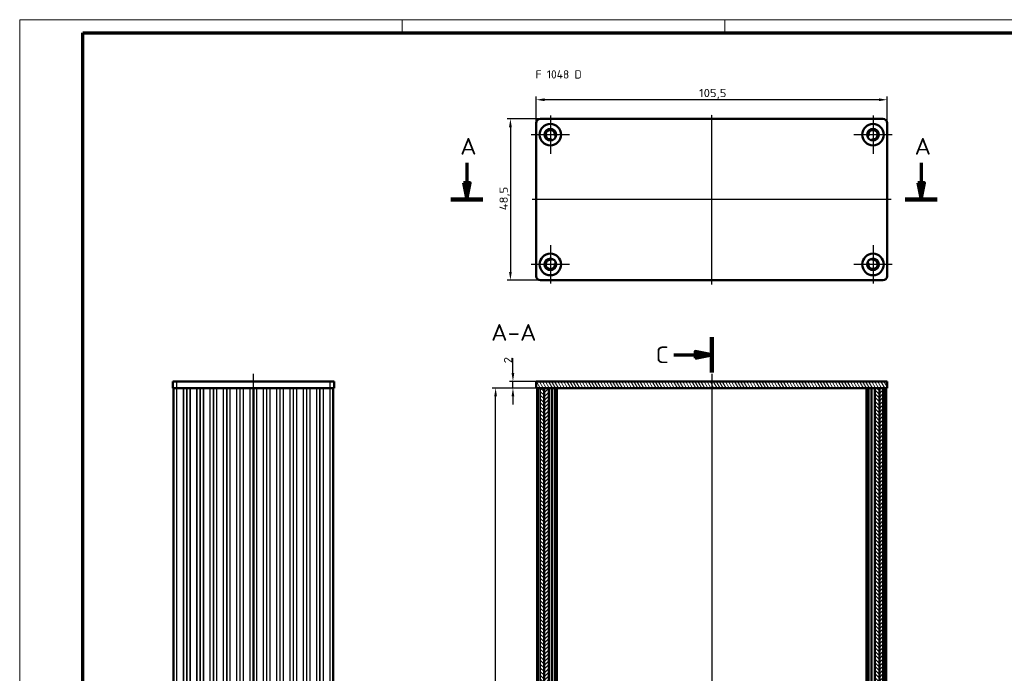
# Model space of a CAD drawing. Header units: millimetres. Extents: x 1 to 593, y 1 to 419.
# Tile 5 of 7: x 1 to 297, y 223 to 419. Entities that reach past the tile are written whole.
import ezdxf

# ---------------------------------------------------------------- set-up
doc = ezdxf.new("R2010")
doc.units = ezdxf.units.MM
doc.linetypes.add('CHAIN', pattern=[0.3543, 0.2362, -0.0295, 0.0591, -0.0295])
doc.linetypes.add('DASH_DOT', pattern=[0.37, 0.24, -0.06, 0.01, -0.06])
doc.layers.get('0').update_dxf_attribs({"lineweight": 25})
for name, color, linetype, lineweight in [('Bemaßung (ISO)', 1, 'Continuous', 25), ('Mittellinie (ISO)', 1, 'DASH_DOT', 25), ('Mittelpunktmarkierung (ISO)', 1, 'DASH_DOT', 25), ('Rahmen (ISO)', 7, 'Continuous', 70), ('Schnittlinie (ISO)', 3, 'CHAIN', 70), ('Schraffur (ISO)', 1, 'Continuous', 18), ('Sichtbar (ISO)', 7, 'Continuous', 50), ('Sichtbar schmal (ISO)', 1, 'Continuous', 25), ('Symbol (ISO)', 1, 'Continuous', 25)]:
    doc.layers.add(name, color=color, linetype=linetype, lineweight=lineweight)
doc.styles.add('2_5', font='isocpeur.ttf', dxfattribs={"width": 1.1})
doc.styles.add('5', font='isocpeur.ttf', dxfattribs={"width": 1.1})
doc.styles.add('Notiztext (DIN)', font='isocpeur.ttf', dxfattribs={"width": 1.1})
doc.dimstyles.new('Standard (DIN)', dxfattribs={"dimtxt": 2.5, "dimasz": 2.5, "dimexe": 1, "dimexo": 0, "dimgap": 0.2, "dimtad": 1, "dimdec": 6, "dimrnd": 1e-08, "dimtxsty": '2_5', "dimcen": 0.09, "dimdle": 7, "dimclrd": 256, "dimclre": 256, "dimclrt": 5, "dimadec": 6, "dimazin": 2, "dimtfac": 0.72, "dimtmove": 0, "dimatfit": 3, "dimfxl": 1, "dimtolj": 1, "dimlwd": -1, "dimlwe": -1, "dimarcsym": 0})

# ---------------------------------------------------------------- blocks, each defined once
blk = doc.blocks.new('2DTransSchnitt0')
at = {"layer": 'Schnittlinie (ISO)', "linetype": 'Continuous'}
for p, q in [((135.4, 376.02), (135.4, 369.93)), ((272.02, 376.02), (272.02, 369.93)), ((134.4, 369.93), (135.4, 364.93)), ((136.4, 369.93), (134.4, 369.93)), ((135.4, 369.93), (135.4, 364.93)), ((135.4, 364.93), (136.4, 369.93)), ((271.02, 369.93), (272.02, 364.93)), ((273.02, 369.93), (271.02, 369.93)), ((272.02, 369.93), (272.02, 364.93)), ((272.02, 364.93), (273.02, 369.93))]:
    blk.add_line(p, q, dxfattribs=at)
at = {"layer": 'Schnittlinie (ISO)', "linetype": 'Continuous', "lineweight": 140}
for p, q in [((130.61, 364.93), (140.19, 364.93)), ((267.23, 364.93), (276.81, 364.93))]:
    blk.add_line(p, q, dxfattribs=at)
at = {"layer": 'Schnittlinie (ISO)', "linetype": 'Continuous', "flags": 128}
for points in [[(134.4, 369.93), (135.4, 364.93), (136.4, 369.93), (134.4, 369.93)], [(271.02, 369.93), (272.02, 364.93), (273.02, 369.93), (271.02, 369.93)]]:
    blk.add_lwpolyline(points, dxfattribs=at)
at = {"layer": 'Schnittlinie (ISO)'}
for points in [[(134.4, 369.93), (135.4, 364.93), (136.4, 369.93), (134.4, 369.93)], [(271.02, 369.93), (272.02, 364.93), (273.02, 369.93), (271.02, 369.93)]]:
    blk.add_solid(points, dxfattribs=at)
at = {"layer": 'Schnittlinie (ISO)', "char_height": 5, "attachment_point": 7, "style": '5'}
for insert in [(133.4, 378.43), (270.02, 378.43)]:
    blk.add_mtext('A', dxfattribs=dict(at, insert=insert))
blk = doc.blocks.new('2DTransSchnitt1')
at = {"layer": 'Schnittlinie (ISO)', "linetype": 'Continuous', "lineweight": 140}
for p, q in [((209.03, 323.58), (209.03, 312.94)), ((209.03, 80.02), (209.03, 69.39))]:
    blk.add_line(p, q, dxfattribs=at)
at = {"layer": 'Schnittlinie (ISO)', "linetype": 'Continuous'}
for p, q in [((197.7, 318.26), (204.03, 318.26)), ((209.03, 318.26), (204.03, 319.26)), ((204.03, 319.26), (204.03, 317.26)), ((204.03, 318.26), (209.03, 318.26)), ((204.03, 317.26), (209.03, 318.26)), ((197.7, 74.71), (204.03, 74.71)), ((209.03, 74.71), (204.03, 75.71)), ((204.03, 75.71), (204.03, 73.71)), ((204.03, 74.71), (209.03, 74.71)), ((204.03, 73.71), (209.03, 74.71))]:
    blk.add_line(p, q, dxfattribs=at)
at = {"layer": 'Schnittlinie (ISO)', "linetype": 'Continuous', "flags": 128}
for points in [[(204.03, 317.26), (209.03, 318.26), (204.03, 319.26), (204.03, 317.26)], [(204.03, 73.71), (209.03, 74.71), (204.03, 75.71), (204.03, 73.71)]]:
    blk.add_lwpolyline(points, dxfattribs=at)
at = {"layer": 'Schnittlinie (ISO)'}
for points in [[(204.03, 317.26), (209.03, 318.26), (204.03, 319.26), (204.03, 317.26)], [(204.03, 73.71), (209.03, 74.71), (204.03, 75.71), (204.03, 73.71)]]:
    blk.add_solid(points, dxfattribs=at)
at = {"layer": 'Schnittlinie (ISO)', "char_height": 5, "attachment_point": 7, "style": '5'}
for insert in [(192.16, 315.76), (192.16, 72.21)]:
    blk.add_mtext('C', dxfattribs=dict(at, insert=insert))
blk = doc.blocks.new('*D8')
at = {"layer": 'Bemaßung (ISO)'}
for p, q in [((156.28, 387.93), (156.28, 395.93)), ((259.28, 394.93), (158.78, 394.93)), ((261.78, 387.93), (261.78, 395.93))]:
    blk.add_line(p, q, dxfattribs=at)
for points in [[(158.78, 395.35), (158.78, 394.52), (156.28, 394.93)], [(259.28, 395.35), (259.28, 394.52), (261.78, 394.93)]]:
    blk.add_solid(points, dxfattribs=at)
at = {"layer": 'Defpoints', "color": 0}
for p in [(156.28, 394.93), (156.28, 387.93), (261.78, 387.93)]:
    blk.add_point(p, dxfattribs=at)
at = {"layer": 'Bemaßung (ISO)', "color": 5, "insert": (205.25, 395.13), "char_height": 2.5, "attachment_point": 7, "style": '2_5'}
blk.add_mtext('\\A1;105,5', dxfattribs=at)
blk = doc.blocks.new('*D9')
at = {"layer": 'Bemaßung (ISO)'}
for p, q in [((157.53, 389.18), (147.53, 389.18)), ((148.53, 386.68), (148.53, 343.18)), ((157.53, 340.68), (147.53, 340.68))]:
    blk.add_line(p, q, dxfattribs=at)
for points in [[(148.11, 386.68), (148.94, 386.68), (148.53, 389.18)], [(148.11, 343.18), (148.94, 343.18), (148.53, 340.68)]]:
    blk.add_solid(points, dxfattribs=at)
at = {"layer": 'Defpoints', "color": 0}
for p in [(157.53, 389.18), (148.53, 340.68), (157.53, 340.68)]:
    blk.add_point(p, dxfattribs=at)
at = {"layer": 'Bemaßung (ISO)', "color": 5, "insert": (148.33, 361.7), "char_height": 2.5, "attachment_point": 7, "rotation": 90, "style": '2_5'}
blk.add_mtext('\\A1;48,5', dxfattribs=at)
blk = doc.blocks.new('*D10')
at = {"layer": 'Bemaßung (ISO)'}
for p, q in [((260.58, 308.28), (143.07, 308.28)), ((144.07, 90.78), (144.07, 305.78)), ((260.58, 88.28), (143.07, 88.28))]:
    blk.add_line(p, q, dxfattribs=at)
for points in [[(143.65, 305.78), (144.48, 305.78), (144.07, 308.28)], [(143.65, 90.78), (144.48, 90.78), (144.07, 88.28)]]:
    blk.add_solid(points, dxfattribs=at)
at = {"layer": 'Defpoints', "color": 0}
for p in [(144.07, 308.28), (260.58, 308.28), (260.58, 88.28)]:
    blk.add_point(p, dxfattribs=at)
at = {"layer": 'Bemaßung (ISO)', "color": 5, "insert": (143.87, 182.95), "char_height": 2.5, "attachment_point": 7, "rotation": 90, "style": '2_5'}
blk.add_mtext('\\A1;\\fISOCPEUR|b0|i0;\\H2.4873;Profillänge L (220)', dxfattribs=at)
blk = doc.blocks.new('*D26')
at = {"layer": 'Bemaßung (ISO)'}
for p, q in [((149.28, 312.78), (149.28, 317.29)), ((156.28, 310.28), (148.28, 310.28)), ((156.28, 308.28), (148.28, 308.28)), ((149.28, 308.28), (149.28, 310.28)), ((149.28, 305.78), (149.28, 303.28))]:
    blk.add_line(p, q, dxfattribs=at)
for points in [[(148.86, 312.78), (149.69, 312.78), (149.28, 310.28)], [(148.86, 305.78), (149.69, 305.78), (149.28, 308.28)]]:
    blk.add_solid(points, dxfattribs=at)
at = {"layer": 'Defpoints', "color": 0}
for p in [(149.28, 308.28), (156.28, 310.28), (156.28, 308.28)]:
    blk.add_point(p, dxfattribs=at)
at = {"layer": 'Bemaßung (ISO)', "color": 5, "insert": (149.08, 315.72), "char_height": 2.5, "attachment_point": 7, "rotation": 90, "style": '2_5'}
blk.add_mtext('\\A1;2', dxfattribs=at)
blk = doc.blocks.new('Ränder Bopla-A2-Rahmen')
at = {"layer": 'Rahmen (ISO)', "color": 1, "lineweight": 18}
for p, q in [((593, 419), (1, 419)), ((1, 419), (1, 1)), ((116, 419), (116, 415)), ((213, 419), (213, 415))]:
    blk.add_line(p, q, dxfattribs=at)
at = {"layer": 'Rahmen (ISO)', "color": 91, "lineweight": 70}
for p, q in [((20, 415), (589, 415)), ((20, 5), (20, 415))]:
    blk.add_line(p, q, dxfattribs=at)

msp = doc.modelspace()

# ---------------------------------------------------------------- hatches: boundary and pattern name
at = {"layer": 'Schraffur (ISO)'}
h = msp.add_hatch(dxfattribs=at)
h.set_pattern_fill('ANSI31', color=256, scale=6.35, angle=75.000175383, style=0)
h.set_pattern_definition([(120.00018, (0, 0), (-0.6874064, -0.3968771), [])])
h.paths.add_polyline_path([(261.777935, 308.2767405), (261.777935, 310.2767405), (156.277935, 310.2767405), (156.277935, 308.2767405), (157.4732345, 308.2767405), (158.6206217, 308.2767405), (160.027935, 308.2767405), (258.027935, 308.2767405), (259.4352484, 308.2767405), (260.5826356, 308.2767405)])
h = msp.add_hatch(dxfattribs=at)
h.set_pattern_fill('ANSI31', color=256, scale=6.35, angle=90.000210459, style=0)
h.set_pattern_definition([(135.0002, (0, 0), (-0.561264, -0.561268), [])])
h.paths.add_polyline_path([(259.4352484, 308.2767405), (258.027935, 308.2767405), (258.027935, 88.2767405), (259.4352484, 88.2767405)])
h.paths.add_polyline_path([(158.6206217, 308.2767405), (157.4732345, 308.2767405), (157.4732345, 88.2767405), (158.6206217, 88.2767405)])
h = msp.add_hatch(dxfattribs=at)
h.set_pattern_fill('ANSI31', color=256, scale=6.35, style=0)
h.set_pattern_definition([(45, (0, 0), (-0.561266, 0.561266), [])])
h.paths.add_polyline_path([(160.027935, 88.2767405), (160.027935, 308.2767405), (158.6206217, 308.2767405), (158.6206217, 88.2767405)])
h.paths.add_polyline_path([(260.5826356, 308.2767405), (259.4352484, 308.2767405), (259.4352484, 88.2767405), (260.5826356, 88.2767405)])

# ---------------------------------------------------------------- linework, layer by layer
at = {"layer": 'Mittellinie (ISO)', "linetype": 'CHAIN'}
for p, q in [((209.027935, 339.4336754), (209.027935, 390.4336754)), ((263.027935, 364.9336754), (155.027935, 364.9336754)), ((71.2479592, 83.4597511), (71.2479592, 312.5621008)), ((209.027935, 312.5086337), (209.027935, 83.6498481))]:
    msp.add_line(p, q, dxfattribs=at)
at = {"layer": 'Mittelpunktmarkierung (ISO)', "linetype": 'CHAIN'}
for p, q in [((160.527935, 390.1836754), (160.527935, 378.6836754)), ((257.527935, 390.1836754), (257.527935, 378.6836754)), ((166.277935, 384.4336754), (154.777935, 384.4336754)), ((263.277935, 384.4336754), (251.777935, 384.4336754)), ((160.527935, 351.1836754), (160.527935, 339.6836754)), ((257.527935, 351.1836754), (257.527935, 339.6836754)), ((166.277935, 345.4336754), (154.777935, 345.4336754)), ((263.277935, 345.4336754), (251.777935, 345.4336754))]:
    msp.add_line(p, q, dxfattribs=at)
at = {"layer": 'Sichtbar (ISO)'}
for p, q in [((156.277935, 341.9336754), (156.277935, 387.9336754)), ((157.527935, 389.1836754), (260.527935, 389.1836754)), ((261.777935, 387.9336754), (261.777935, 341.9336754)), ((160.899953, 382.7236747), (160.865398, 382.8825085)), ((162.0400165, 383.9503435), (162.1948481, 383.9008521)), ((255.861022, 383.9008521), (256.0158536, 383.9503435)), ((257.1904721, 382.8825085), (257.1559171, 382.7236747)), ((160.865398, 346.9848423), (160.899953, 347.1436762)), ((257.1559171, 347.1436762), (257.1904721, 346.9848423)), ((162.1948481, 345.9664988), (162.0400165, 345.9170074)), ((256.0158536, 345.9170074), (255.861022, 345.9664988)), ((260.527935, 340.6836754), (157.527935, 340.6836754)), ((46.9979592, 310.2767405), (48.2479592, 310.2767405)), ((46.9979592, 310.2767405), (46.9979592, 308.2767405)), ((48.2479592, 308.2767405), (46.9979592, 308.2767405)), ((47.2479592, 308.2767405), (47.2479592, 88.2767405)), ((94.2479592, 310.2767405), (48.2479592, 310.2767405)), ((48.2479592, 308.2767405), (94.2479592, 308.2767405)), ((71.2479592, 88.2767405), (71.2479592, 308.2767405)), ((71.2479592, 308.2767405), (71.2479592, 88.2767405)), ((94.2479592, 310.2767405), (95.4979592, 310.2767405)), ((95.4979592, 308.2767405), (94.2479592, 308.2767405)), ((95.2479592, 88.2767405), (95.2479592, 308.2767405)), ((95.4979592, 308.2767405), (95.4979592, 310.2767405)), ((261.777935, 310.2767405), (156.277935, 310.2767405)), ((156.277935, 310.2767405), (156.277935, 308.2767405)), ((156.277935, 308.2767405), (261.777935, 308.2767405)), ((156.527935, 308.2767405), (156.527935, 88.2767405)), ((157.0633416, 308.2767405), (157.4732345, 308.2767405)), ((158.6206217, 308.2767405), (157.4732345, 308.2767405)), ((160.027935, 308.2767405), (158.6206217, 308.2767405)), ((158.6206217, 308.2767405), (158.6206217, 88.2767405)), ((158.6206217, 88.2767405), (158.6206217, 308.2767405)), ((160.027935, 88.2767405), (160.027935, 308.2767405)), ((160.9583653, 88.2767405), (160.9583653, 308.2767405)), ((161.9009106, 88.2767405), (161.9009106, 308.2767405)), ((162.527935, 88.2767405), (162.527935, 308.2767405)), ((255.527935, 308.2767405), (255.527935, 88.2767405)), ((256.1549595, 88.2767405), (256.1549595, 308.2767405)), ((257.0975048, 308.2767405), (257.0975048, 88.2767405)), ((259.4352484, 308.2767405), (258.027935, 308.2767405)), ((258.027935, 308.2767405), (258.027935, 88.2767405)), ((260.5826356, 308.2767405), (259.4352484, 308.2767405)), ((259.4352484, 308.2767405), (259.4352484, 88.2767405)), ((259.4352484, 88.2767405), (259.4352484, 308.2767405)), ((260.5826356, 308.2767405), (260.5826356, 88.2767405)), ((260.6981056, 308.2767405), (260.9925285, 308.2767405)), ((261.527935, 88.2767405), (261.527935, 308.2767405)), ((261.777935, 308.2767405), (261.777935, 310.2767405))]:
    msp.add_line(p, q, dxfattribs=at)
for centre, radius in [((160.527935, 384.4336754), 3.25), ((160.527935, 384.4336754), 1.75), ((257.527935, 384.4336754), 3.25), ((257.527935, 384.4336754), 1.75), ((160.527935, 345.4336754), 3.25), ((160.527935, 345.4336754), 1.75), ((257.527935, 345.4336754), 3.25), ((257.527935, 345.4336754), 1.75)]:
    msp.add_circle(centre, radius, dxfattribs=at)
for centre, radius, start, end in [((157.527935, 387.9336754), 1.25, 90, 180), ((260.527935, 387.9336754), 1.25, 0, 90), ((160.527935, 384.4336754), 1.4, 349.454444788, 275.092933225), ((257.527935, 384.4336754), 1.4, 264.907066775, 190.545555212), ((160.6699694, 382.8399922), 0.2, 12.273689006, 95.092933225), ((162.1009106, 384.1408479), 0.2, 169.454444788, 252.273689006), ((255.9549595, 384.1408479), 0.2, 287.726310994, 10.545555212), ((257.3859007, 382.8399922), 0.2, 84.907066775, 167.726310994), ((160.527935, 345.4336754), 1.4, 84.907066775, 10.545555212), ((160.6699694, 347.0273587), 0.2, 264.907066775, 347.726310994), ((257.527935, 345.4336754), 1.4, 169.454444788, 95.092933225), ((257.3859007, 347.0273587), 0.2, 192.273689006, 275.092933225), ((162.1009106, 345.726503), 0.2, 107.726310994, 190.545555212), ((255.9549595, 345.726503), 0.2, 349.454444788, 72.273689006), ((157.527935, 341.9336754), 1.25, 180, 270), ((260.527935, 341.9336754), 1.25, 270, 0)]:
    msp.add_arc(centre, radius, start, end, dxfattribs=at)
at = {"layer": 'Sichtbar schmal (ISO)'}
for p, q in [((48.2479592, 308.2767405), (48.2479592, 310.2767405)), ((48.2479592, 88.2767405), (48.2479592, 308.2767405)), ((50.2094427, 308.2767405), (50.2094427, 88.2767405)), ((50.2837209, 88.2767405), (50.2837209, 308.2767405)), ((51.1736811, 308.2767405), (51.1736811, 88.2767405)), ((51.3222373, 88.2767405), (51.3222373, 308.2767405)), ((52.2121976, 308.2767405), (52.2121976, 88.2767405)), ((52.2864757, 88.2767405), (52.2864757, 308.2767405)), ((54.2094427, 308.2767405), (54.2094427, 88.2767405)), ((54.2837209, 88.2767405), (54.2837209, 308.2767405)), ((55.1736811, 308.2767405), (55.1736811, 88.2767405)), ((55.3222373, 88.2767405), (55.3222373, 308.2767405)), ((56.2121976, 308.2767405), (56.2121976, 88.2767405)), ((56.2864757, 88.2767405), (56.2864757, 308.2767405)), ((58.2094427, 308.2767405), (58.2094427, 88.2767405)), ((58.2837209, 88.2767405), (58.2837209, 308.2767405)), ((59.1736811, 308.2767405), (59.1736811, 88.2767405)), ((59.3222373, 88.2767405), (59.3222373, 308.2767405)), ((60.2121976, 308.2767405), (60.2121976, 88.2767405)), ((60.2864757, 88.2767405), (60.2864757, 308.2767405)), ((62.2094427, 308.2767405), (62.2094427, 88.2767405)), ((62.2837209, 88.2767405), (62.2837209, 308.2767405)), ((63.1736811, 308.2767405), (63.1736811, 88.2767405)), ((63.3222373, 88.2767405), (63.3222373, 308.2767405)), ((64.2121976, 308.2767405), (64.2121976, 88.2767405)), ((64.2864757, 88.2767405), (64.2864757, 308.2767405)), ((66.2094427, 308.2767405), (66.2094427, 88.2767405)), ((66.2837209, 88.2767405), (66.2837209, 308.2767405)), ((67.1736811, 308.2767405), (67.1736811, 88.2767405)), ((67.3222373, 88.2767405), (67.3222373, 308.2767405)), ((68.2121976, 308.2767405), (68.2121976, 88.2767405)), ((68.2864757, 88.2767405), (68.2864757, 308.2767405)), ((70.2094427, 308.2767405), (70.2094427, 88.2767405)), ((70.2837209, 88.2767405), (70.2837209, 308.2767405)), ((71.1222373, 308.2767405), (71.1222373, 88.2767405)), ((71.3736811, 88.2767405), (71.3736811, 308.2767405)), ((72.2121976, 308.2767405), (72.2121976, 88.2767405)), ((72.2864757, 88.2767405), (72.2864757, 308.2767405)), ((74.2094427, 308.2767405), (74.2094427, 88.2767405)), ((74.2837209, 88.2767405), (74.2837209, 308.2767405)), ((75.1736811, 308.2767405), (75.1736811, 88.2767405)), ((75.3222373, 88.2767405), (75.3222373, 308.2767405)), ((76.2121976, 308.2767405), (76.2121976, 88.2767405)), ((76.2864757, 88.2767405), (76.2864757, 308.2767405)), ((78.2094427, 308.2767405), (78.2094427, 88.2767405)), ((78.2837209, 88.2767405), (78.2837209, 308.2767405)), ((79.1736811, 308.2767405), (79.1736811, 88.2767405)), ((79.3222373, 88.2767405), (79.3222373, 308.2767405)), ((80.2121976, 308.2767405), (80.2121976, 88.2767405)), ((80.2864757, 88.2767405), (80.2864757, 308.2767405)), ((82.2094427, 308.2767405), (82.2094427, 88.2767405)), ((82.2837209, 88.2767405), (82.2837209, 308.2767405)), ((83.1736811, 308.2767405), (83.1736811, 88.2767405)), ((83.3222373, 88.2767405), (83.3222373, 308.2767405)), ((84.2121976, 308.2767405), (84.2121976, 88.2767405)), ((84.2864757, 88.2767405), (84.2864757, 308.2767405)), ((86.2094427, 308.2767405), (86.2094427, 88.2767405)), ((86.2837209, 88.2767405), (86.2837209, 308.2767405)), ((87.1736811, 308.2767405), (87.1736811, 88.2767405)), ((87.3222373, 88.2767405), (87.3222373, 308.2767405)), ((88.2121976, 308.2767405), (88.2121976, 88.2767405)), ((88.2864757, 88.2767405), (88.2864757, 308.2767405)), ((90.2094427, 308.2767405), (90.2094427, 88.2767405)), ((90.2837209, 88.2767405), (90.2837209, 308.2767405)), ((91.1736811, 308.2767405), (91.1736811, 88.2767405)), ((91.3222373, 88.2767405), (91.3222373, 308.2767405)), ((92.2121976, 308.2767405), (92.2121976, 88.2767405)), ((92.2864757, 88.2767405), (92.2864757, 308.2767405)), ((94.2479592, 310.2767405), (94.2479592, 308.2767405)), ((94.2479592, 308.2767405), (94.2479592, 88.2767405)), ((156.5422397, 88.2767405), (156.5422397, 308.2767405)), ((156.8776463, 308.2767405), (156.8776463, 88.2767405)), ((157.0633416, 88.2767405), (157.0633416, 308.2767405)), ((157.4732345, 308.2767405), (157.4732345, 88.2767405)), ((160.227935, 88.2767405), (160.227935, 308.2767405)), ((160.7583653, 308.2767405), (160.7583653, 88.2767405)), ((162.0400165, 88.2767405), (162.0400165, 308.2767405)), ((162.2670409, 308.2767405), (162.2670409, 88.2767405)), ((162.727935, 88.2767405), (162.727935, 308.2767405)), ((255.327935, 308.2767405), (255.327935, 88.2767405)), ((255.7888291, 88.2767405), (255.7888291, 308.2767405)), ((256.0158536, 308.2767405), (256.0158536, 88.2767405)), ((257.2975048, 88.2767405), (257.2975048, 308.2767405)), ((257.827935, 308.2767405), (257.827935, 88.2767405)), ((260.6981056, 88.2767405), (260.6981056, 308.2767405)), ((260.9925285, 308.2767405), (260.9925285, 88.2767405)), ((261.1782238, 88.2767405), (261.1782238, 308.2767405)), ((261.5136304, 308.2767405), (261.5136304, 88.2767405))]:
    msp.add_line(p, q, dxfattribs=at)

# ---------------------------------------------------------------- block references
msp.add_blockref('Ränder Bopla-A2-Rahmen', (0, 0))
at = {"layer": 'Schnittlinie (ISO)'}
for name in ['2DTransSchnitt0', '2DTransSchnitt1']:
    msp.add_blockref(name, (0, 0), dxfattribs=at)

# ---------------------------------------------------------------- texts
at = {"layer": 'Symbol (ISO)', "color": 5, "insert": (156.0948085, 403.8051535), "char_height": 2.5, "width": 14.826066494, "attachment_point": 1, "style": 'Notiztext (DIN)'}
msp.add_mtext('{\\fISOCPEUR|b0|i0;F 1048 D}', dxfattribs=at)
at = {"layer": 'Symbol (ISO)', "color": 3, "insert": (142.7155104, 322.4911317), "char_height": 5, "attachment_point": 7, "style": '5'}
msp.add_mtext('A-A', dxfattribs=at)

# ---------------------------------------------------------------- dimensions: what is measured, and where the dimension line sits
at = {"layer": 'Bemaßung (ISO)'}
dim = msp.add_linear_dim(base=(156.277935, 394.9336754), p1=(261.777935, 387.9336754), p2=(156.277935, 387.9336754), dimstyle='Standard (DIN)', override={"dimgap": 0.2, "dimdec": 6, "dimtol": 0, "dimlim": 0, "dimtp": 0, "dimtm": 0, "dimtdec": 2, "dimtofl": 0, "dimatfit": 1}, dxfattribs=at)
dim.commit()
dim.dimension.update_dxf_attribs({"geometry": '*D8', "text_midpoint": (209.027935, 394.9336754), "dimtype": 160})
for base, p1, p2, angle, override, picture, middle in [((148.527935, 340.6836754), (157.527935, 389.1836754), (157.527935, 340.6836754), 270, {"dimgap": 0.2, "dimdec": 6, "dimtol": 0, "dimlim": 0, "dimtp": 0, "dimtm": 0, "dimtdec": 2, "dimtofl": 0, "dimatfit": 1}, '*D9', (148.527935, 364.9336754)), ((149.277935, 308.2767405), (156.277935, 310.2767405), (156.277935, 308.2767405), 90, {"dimgap": 0.2, "dimdec": 6, "dimtol": 0, "dimlim": 0, "dimtp": 0, "dimtm": 0, "dimtdec": 2, "dimtofl": 1, "dimatfit": 1}, '*D26', (149.277935, 316.4066734))]:
    dim = msp.add_linear_dim(base=base, p1=p1, p2=p2, angle=angle, dimstyle='Standard (DIN)', override=override, dxfattribs=at)
    dim.commit()
    dim.dimension.update_dxf_attribs({"geometry": picture, "text_midpoint": middle, "dimtype": 160})
dim = msp.add_linear_dim(base=(144.0656776, 308.2767405), p1=(260.5826356, 88.2767405), p2=(260.5826356, 308.2767405), angle=90, text='\\fISOCPEUR|b0|i0;\\H2.4873;Profillänge L (<>)', dimstyle='Standard (DIN)', override={"dimgap": 0.2, "dimdec": 6, "dimtol": 0, "dimlim": 0, "dimtp": 0, "dimtm": 0, "dimtdec": 2, "dimtofl": 0, "dimatfit": 1}, dxfattribs=at)
dim.commit()
dim.dimension.update_dxf_attribs({"geometry": '*D10', "text_midpoint": (144.0656776, 198.2767405), "dimtype": 160})

doc.saveas('drawing.dxf')
